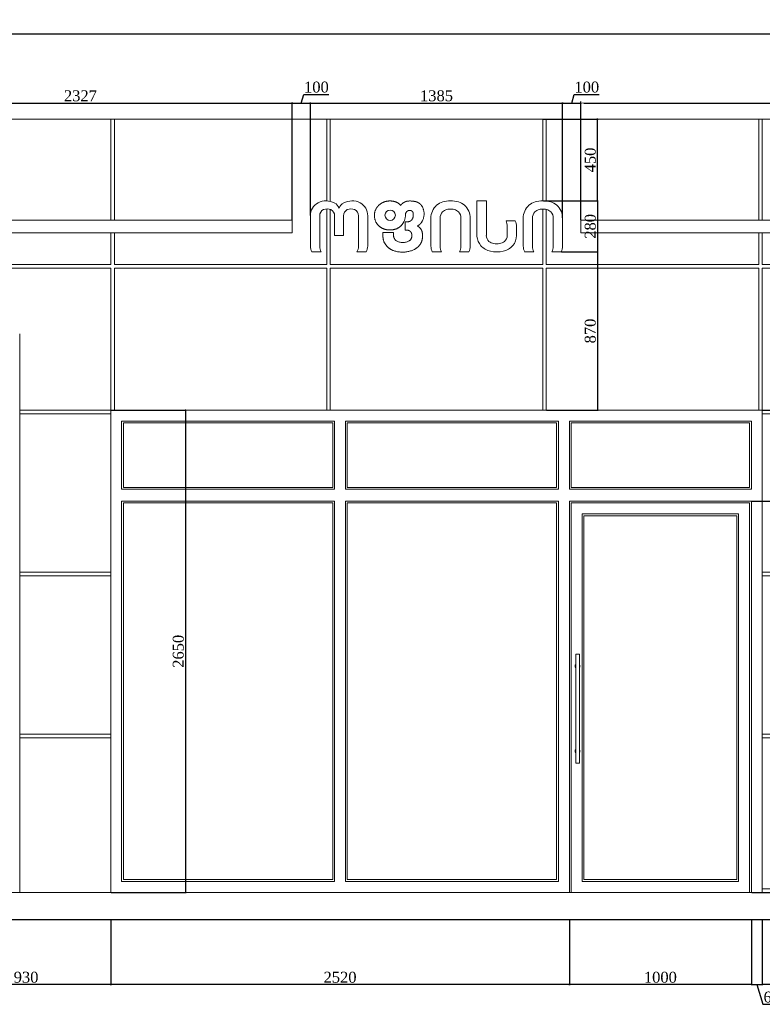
# Model space of a CAD drawing. Header units: feet. Extents: x 1854913 to 1946563, y 4620140 to 4662761.
# Tile 17 of 21: x 1937571 to 1941651, y 4620140 to 4625551. Entities that reach past the tile are written whole.
import ezdxf

# ---------------------------------------------------------------- set-up
doc = ezdxf.new("R2010")
doc.units = ezdxf.units.FT
doc.header["$MEASUREMENT"] = 0
doc.header["$PDMODE"] = 98
doc.header["$PDSIZE"] = 0.3
doc.styles.get("Standard").update_dxf_attribs({"font": 'times.ttf'})
doc.dimstyles.new('ISO-25', dxfattribs={"dimscale": 7, "dimtxt": 20, "dimasz": 2.5, "dimexe": 1.25, "dimexo": 0.625, "dimgap": 3, "dimtad": 1, "dimdec": 0, "dimtxsty": 'Standard', "dimcen": 2.5, "dimadec": 0, "dimazin": 0, "dimtfac": 1, "dimtdec": 0, "dimtmove": 0, "dimatfit": 3, "dimfxl": 1.25, "dimarcsym": 0})

# ---------------------------------------------------------------- blocks, each defined once
blk = doc.blocks.new('A$C22b4107f')
at = {"color": 0, "linetype": 'Continuous', "lineweight": 0, "extrusion": (0, 1, 0)}
for p, q in [((4770.8, -5531.2), (5802.8, -5531.2)), ((5802.8, -5531.2), (5822.8, -5531.2)), ((5822.8, -5531.2), (6242.8, -5531.2)), ((6242.8, -5531.2), (6262.8, -5531.2)), ((6242.8, -6086.2), (6242.8, -5531.2)), ((6262.8, -5531.2), (7429.4, -5531.2)), ((6262.8, -5531.2), (6262.8, -6086.2)), ((7429.4, -5531.2), (7449.4, -5531.2)), ((7429.4, -5981.3), (7429.4, -5531.2)), ((7449.4, -5531.2), (8616.1, -5531.2)), ((7449.4, -5531.2), (7449.4, -5984.1)), ((8616.1, -5531.2), (8636.1, -5531.2)), ((8616.1, -5981.2), (8616.1, -5531.2)), ((8636.1, -5531.2), (9802.8, -5531.2)), ((8636.1, -5531.2), (8636.1, -5982.2)), ((9802.8, -5531.2), (9822.8, -5531.2)), ((9802.8, -6086.2), (9802.8, -5531.2)), ((9822.8, -5531.2), (10392.8, -5531.2)), ((9822.8, -6086.2), (9822.8, -5531.2)), ((8255.2, -5981.2), (8255.2, -6176.2)), ((8306.6, -5981.2), (8255.2, -5981.2)), ((8306.6, -6171.9), (8306.6, -5981.2)), ((7429.4, -6331.2), (7429.4, -6024.8)), ((7449.4, -6027.8), (7449.4, -6331.2)), ((8616.1, -6331.2), (8616.1, -6026.6)), ((8636.1, -6028.2), (8636.1, -6331.2)), ((7240, -6086.2), (4912.8, -6086.2)), ((7240, -6156.2), (7240, -6086.2)), ((7340, -6062.9), (7340, -6229.7)), ((7391.1, -6230.6), (7391.1, -6062.9)), ((7472.9, -6062.9), (7472.9, -6171)), ((7522, -6171), (7522, -6062.9)), ((7603.7, -6062.9), (7603.7, -6230.6)), ((7654.9, -6229.7), (7654.9, -6062.9)), ((8001.9, -6076.2), (8001.9, -6229.7)), ((8053, -6230.6), (8053, -6076.2)), ((8167, -6076.2), (8167, -6230.6)), ((8218.2, -6229.7), (8218.2, -6076.2)), ((8464.3, -6090.2), (8414.9, -6090.2)), ((8509.2, -6076.2), (8509.2, -6229.7)), ((8560.3, -6230.6), (8560.3, -6076.2)), ((8674.4, -6076.2), (8674.4, -6230.6)), ((8725.5, -6229.7), (8725.5, -6076.2)), ((12842.8, -6086.2), (8825.5, -6086.2)), ((8825.5, -6086.2), (8825.5, -6156.2)), ((7240, -6156.2), (4912.8, -6156.2)), ((6242.8, -6331.2), (6242.8, -6156.2)), ((6262.8, -6156.2), (6262.8, -6331.2)), ((8421.9, -6122.7), (8421.9, -6171.9)), ((8472.2, -6171.9), (8472.2, -6122.7)), ((8825.5, -6156.2), (12842.8, -6156.2)), ((9802.8, -6331.2), (9802.8, -6156.2)), ((9822.8, -6331.2), (9822.8, -6156.2)), ((7472.9, -6171), (7522, -6171)), ((7347.9, -6261.2), (7399.1, -6261.2)), ((7595.8, -6261.2), (7646.9, -6261.2)), ((8009.8, -6261.2), (8060.9, -6261.2)), ((8159.1, -6261.2), (8210.2, -6261.2)), ((8517.1, -6261.2), (8568.2, -6261.2)), ((8666.4, -6261.2), (8717.6, -6261.2)), ((5312.8, -6331.2), (6242.8, -6331.2)), ((6242.8, -6351.2), (5312.8, -6351.2)), ((6242.8, -9781.2), (6242.8, -6351.2)), ((6262.8, -6331.2), (7429.4, -6331.2)), ((7429.4, -6351.2), (6262.8, -6351.2)), ((6262.8, -6351.2), (6262.8, -7131.2)), ((7429.4, -7131.2), (7429.4, -6351.2)), ((7449.4, -6331.2), (8616.1, -6331.2)), ((8616.1, -6351.2), (7449.4, -6351.2)), ((7449.4, -6351.2), (7449.4, -7131.2)), ((8616.1, -7131.2), (8616.1, -6351.2)), ((8636.1, -6331.2), (9802.8, -6331.2)), ((9802.8, -6351.2), (8636.1, -6351.2)), ((8636.1, -6351.2), (8636.1, -7131.2)), ((9802.8, -7131.2), (9802.8, -6351.2)), ((9822.8, -6331.2), (10392.8, -6331.2)), ((10392.8, -6351.2), (9822.8, -6351.2)), ((9822.8, -7131.2), (9822.8, -6351.2)), ((5742.8, -9781.2), (5742.8, -6711.2)), ((5742.8, -7131.2), (6242.8, -7131.2)), ((6262.8, -7131.2), (6242.8, -7131.2)), ((6262.8, -7131.2), (6242.8, -7131.2)), ((7429.4, -7131.2), (6262.8, -7131.2)), ((7449.4, -7131.2), (7429.4, -7131.2)), ((7449.4, -7131.2), (7429.4, -7131.2)), ((8616.1, -7131.2), (7449.4, -7131.2)), ((8636.1, -7131.2), (8616.1, -7131.2)), ((8636.1, -7131.2), (8616.1, -7131.2)), ((9802.8, -7131.2), (8636.1, -7131.2)), ((9822.8, -7131.2), (9802.8, -7131.2)), ((9822.8, -7131.2), (9802.8, -7131.2)), ((9822.8, -7151.2), (9822.8, -7131.2)), ((9822.8, -7131.2), (10312.8, -7131.2)), ((9822.8, -7151.2), (9822.8, -7131.2)), ((6242.8, -7151.2), (5742.8, -7151.2)), ((6302.8, -7566.2), (6302.8, -7191.2)), ((6302.8, -7191.2), (7472.8, -7191.2)), ((7472.8, -7191.2), (7472.8, -7566.2)), ((7532.8, -7566.2), (7532.8, -7191.2)), ((7532.8, -7191.2), (8702.8, -7191.2)), ((8702.8, -7191.2), (8702.8, -7566.2)), ((8762.8, -7566.2), (8762.8, -7191.2)), ((8762.8, -7191.2), (9762.8, -7191.2)), ((9762.8, -7191.2), (9762.8, -7566.2)), ((9822.8, -8021.2), (9822.8, -7151.2)), ((10312.8, -7151.2), (9822.8, -7151.2)), ((6312.8, -7201.2), (6312.8, -7556.2)), ((7462.8, -7201.2), (6312.8, -7201.2)), ((7462.8, -7556.2), (7462.8, -7201.2)), ((7542.8, -7201.2), (7542.8, -7556.2)), ((8692.8, -7201.2), (7542.8, -7201.2)), ((8692.8, -7556.2), (8692.8, -7201.2)), ((8772.8, -7201.2), (8772.8, -7556.2)), ((9752.8, -7201.2), (8772.8, -7201.2)), ((9752.8, -7556.2), (9752.8, -7201.2)), ((7472.8, -7566.2), (6302.8, -7566.2)), ((6312.8, -7556.2), (7462.8, -7556.2)), ((8702.8, -7566.2), (7532.8, -7566.2)), ((7542.8, -7556.2), (8692.8, -7556.2)), ((9762.8, -7566.2), (8762.8, -7566.2)), ((8772.8, -7556.2), (9752.8, -7556.2)), ((6302.8, -9721.2), (6302.8, -7631.2)), ((6302.8, -7631.2), (7472.8, -7631.2)), ((6312.8, -7641.2), (6312.8, -9711.2)), ((7462.8, -7641.2), (6312.8, -7641.2)), ((7462.8, -9711.2), (7462.8, -7641.2)), ((7472.8, -7631.2), (7472.8, -9721.2)), ((7532.8, -9721.2), (7532.8, -7631.2)), ((7532.8, -7631.2), (8702.8, -7631.2)), ((7542.8, -7641.2), (7542.8, -9711.2)), ((8692.8, -7641.2), (7542.8, -7641.2)), ((8692.8, -9711.2), (8692.8, -7641.2)), ((8702.8, -7631.2), (8702.8, -9721.2)), ((8762.8, -9781.2), (8762.8, -7631.2)), ((8762.8, -7631.2), (9762.8, -7631.2)), ((9752.8, -7641.2), (8772.8, -7641.2)), ((8772.8, -7641.2), (8772.8, -9781.2)), ((9752.8, -9781.2), (9752.8, -7641.2)), ((9762.8, -7631.2), (9762.8, -9781.2)), ((8832.8, -9721.2), (8832.8, -7701.2)), ((8832.8, -7701.2), (9692.8, -7701.2)), ((8842.8, -7711.2), (8842.8, -9711.2)), ((9682.8, -7711.2), (8842.8, -7711.2)), ((9682.8, -9711.2), (9682.8, -7711.2)), ((9692.8, -7701.2), (9692.8, -9721.2)), ((5742.8, -8021.2), (6242.8, -8021.2)), ((6242.8, -8041.2), (5742.8, -8041.2)), ((9822.8, -8041.2), (9822.8, -8021.2)), ((9822.8, -8021.2), (10312.8, -8021.2)), ((9822.8, -8041.2), (9822.8, -8021.2)), ((9822.8, -8911.2), (9822.8, -8041.2)), ((10312.8, -8041.2), (9822.8, -8041.2)), ((8797.8, -9070.6), (8797.8, -8471.9)), ((8798.4, -8471.2), (8817.1, -8471.2)), ((8817.8, -9070.6), (8817.8, -8471.9)), ((5742.8, -8911.2), (6242.8, -8911.2)), ((9822.8, -8931.2), (9822.8, -8911.2)), ((9822.8, -8911.2), (10312.8, -8911.2)), ((9822.8, -8931.2), (9822.8, -8911.2)), ((6242.8, -8931.2), (5742.8, -8931.2)), ((9822.8, -9761.2), (9822.8, -8931.2)), ((10312.8, -8931.2), (9822.8, -8931.2)), ((8798.4, -9071.2), (8817.1, -9071.2)), ((7472.8, -9721.2), (6302.8, -9721.2)), ((6312.8, -9711.2), (7462.8, -9711.2)), ((8702.8, -9721.2), (7532.8, -9721.2)), ((7542.8, -9711.2), (8692.8, -9711.2)), ((9692.8, -9721.2), (8832.8, -9721.2)), ((8842.8, -9711.2), (9682.8, -9711.2)), ((-2923, -9781.2), (13867.9, -9781.2)), ((9822.8, -9781.2), (9822.8, -9761.2)), ((9822.8, -9761.2), (10392.8, -9761.2)), ((9822.8, -9781.2), (9822.8, -9761.2)), ((13867.9, -9931.2), (-2873, -9931.2))]:
    blk.add_line(p, q, dxfattribs=at)
at = {"lineweight": 30}
blk.add_lwpolyline([(14367.9, -9931.2), (-5132.1, -9931.2)], dxfattribs=at)
at = {"color": 0, "linetype": 'Continuous', "lineweight": 0, "extrusion": (0, 0, -1)}
blk.add_circle((-7778.1, -6060.2), 28.7, dxfattribs=at)
at = {"color": 0, "linetype": 'Continuous', "lineweight": 0}
for centre, radius, start, end in [((7418.8, -6060.9), 78.8, 117.743, 181.4524), ((7425.7, -6082), 100.8, 62.3417, 115.6282), ((7448.1, -6039.3), 52.5, 20.1503, 62.3417), ((7546.8, -6039.3), 52.5, 117.6583, 159.8497), ((7569.2, -6082), 100.8, 64.3718, 117.6583), ((7576.1, -6060.9), 78.8, 358.5476, 62.257), ((8095.5, -6075), 93.6, 131.4001, 180.7368), ((8092.5, -6073.6), 90.7, 106.5035, 130.5704), ((8109.7, -6153.5), 172.3, 89.8815, 104.4166), ((8110.4, -6153.5), 172.3, 75.5834, 90.1185), ((8127.5, -6073.6), 90.7, 49.4296, 73.4965), ((8124.6, -6075), 93.6, 359.2632, 48.5999), ((8602.8, -6075), 93.6, 131.4001, 180.7368), ((8599.8, -6073.6), 90.7, 106.5035, 130.5704), ((8617, -6153.5), 172.3, 89.8815, 104.4166), ((8617.7, -6153.5), 172.3, 75.5834, 90.1185), ((8634.8, -6073.6), 90.7, 49.4296, 73.4965), ((8631.9, -6075), 93.6, 359.2632, 48.5999), ((8401.1, -6122.7), 71.1, 0, 27.2667), ((8350.9, -6166.3), 96.2, 185.8974, 219.5566), ((8386.2, -6171.1), 86, 319.6655, 359.4855), ((7415.4, -6227.5), 75.4, 181.6323, 206.5631), ((7579.5, -6227.5), 75.4, 333.4369, 358.3677), ((8077.3, -6227.5), 75.4, 181.6323, 206.5631), ((8142.8, -6227.5), 75.4, 333.4369, 358.3677), ((8351.3, -6158.1), 101.9, 222.9621, 257.536), ((8363.9, -6094.7), 166.5, 258.0221, 282.2436), ((8377.1, -6159.1), 100.8, 282.6796, 317.7905), ((8584.6, -6227.5), 75.4, 181.6323, 206.5631), ((8650.1, -6227.5), 75.4, 333.4369, 358.3677), ((8807.8, -8537.9), 13.3, 138.5904, 221.4096), ((8807.8, -8537.9), 13.3, 0, 41.4096), ((8807.8, -8537.9), 13.3, 318.5904, 0)]:
    blk.add_arc(centre, radius, start, end, dxfattribs=at)
at = {"color": 0, "linetype": 'Continuous', "lineweight": 0, "extrusion": (0, 0, -1)}
for centre, radius, start, end in [((-7427.3, -6061.9), 36.2, 358.5552, 66.081), ((-7432.3, -6073.2), 48.5, 66.081, 113.919), ((-7435.6, -6062.4), 37.3, 116.1779, 180.7798), ((-7559.3, -6062.4), 37.3, 359.2202, 63.8221), ((-7562.5, -6073.2), 48.5, 66.081, 113.919), ((-7567.6, -6061.9), 36.2, 113.919, 181.4448), ((-8101.6, -6074.7), 48.6, 358.3168, 43.6773), ((-8100.1, -6075.4), 48, 45.4377, 78.2024), ((-8109.2, -6127.2), 100.7, 79.19, 90.4648), ((-8110.8, -6127.2), 100.7, 89.5352, 100.81), ((-8119.9, -6075.4), 48, 101.7976, 134.5623), ((-8118.4, -6074.7), 48.6, 136.3227, 181.6832), ((-8608.9, -6074.7), 48.6, 358.3168, 43.6773), ((-8607.4, -6075.4), 48, 45.4377, 78.2024), ((-8616.5, -6127.2), 100.7, 79.19, 90.4648), ((-8618.1, -6127.2), 100.7, 89.5352, 100.81), ((-8627.2, -6075.4), 48, 101.7976, 134.5623), ((-8625.7, -6074.7), 48.6, 136.3227, 181.6832), ((-8319, -6127.7), 103, 158.5962, 177.2164), ((-8348.5, -6171.9), 42, 310.9322, 359.9605), ((-8357, -6160.4), 56.2, 280.2993, 309.7954), ((-8363.2, -6114.8), 102.2, 260.8559, 279.1441), ((-8370.5, -6158.9), 57.5, 231.0012, 261.0375), ((-8374.6, -6168.6), 47.4, 183.9964, 227.4902), ((-7454.4, -6230.6), 63.3, 330.9965, 0.0133), ((-7540.5, -6230.6), 63.3, 179.9867, 209.0035), ((-8116.2, -6230.6), 63.3, 330.9965, 0.0133), ((-8103.8, -6230.6), 63.3, 179.9867, 209.0035), ((-8623.5, -6230.6), 63.3, 330.9965, 0.0133), ((-8611.1, -6230.6), 63.3, 179.9867, 209.0035), ((-8798.4, -8471.9), 0.667, 0, 90), ((-8817.1, -8471.9), 0.667, 90, 180), ((-8807.8, -9004.6), 13.3, 318.5904, 41.4096), ((-8807.8, -9004.6), 13.3, 138.5904, 180), ((-8807.8, -9004.6), 13.3, 180, 221.4096), ((-8798.4, -9070.6), 0.667, 270, 360), ((-8817.1, -9070.6), 0.667, 180, 270)]:
    blk.add_arc(centre, radius, start, end, dxfattribs=at)
at = {"color": 0, "linetype": 'Continuous', "lineweight": 0}
for points, weights, knots in [([(7723.9, -5998.4), (7711.2, -6007.7), (7702.9, -6021.1), (7677.9, -6061.6), (7702.9, -6102.2)], [1, 0.981091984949, 1, 0.851227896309, 1], [25.711352, 25.711352, 25.711352, 26.100894, 26.100894, 27.205846, 27.205846, 27.205846]), ([(7835.6, -6005.8), (7821.6, -5988.7), (7800.1, -5984), (7777.5, -5978.9), (7754.9, -5984)], [1, 0.945522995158, 1, 0.97614361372, 1], [24.189703, 24.189703, 24.189703, 24.852901, 24.852901, 25.290639, 25.290639, 25.290639]), ([(7952.8, -6009.3), (7939.5, -5989.7), (7916.4, -5984.8), (7898.5, -5981), (7880.2, -5981.8), (7852.1, -5983), (7835.6, -6005.8)], [1, 0.927406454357, 1, 0.9921264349, 1, 0.899572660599, 1], [22.267795, 22.267795, 22.267795, 23.03455, 23.03455, 23.28569, 23.28569, 24.189703, 24.189703, 24.189703]), ([(7805.6, -6136.9), (7822.2, -6132.4), (7834.8, -6120.9), (7855, -6102.5), (7860.5, -6075.8), (7862.3, -6066.9), (7862.2, -6057.8), (7862.1, -6046.2), (7871, -6038.7), (7883.6, -6028), (7897.5, -6037), (7904, -6041.3), (7904.2, -6049.1), (7904.4, -6057.8), (7904.2, -6066.5), (7903.5, -6095.2), (7874.9, -6095.8)], [1, 0.971755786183, 1, 0.950980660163, 1, 0.994247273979, 1, 0.905108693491, 1, 0.802231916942, 1, 0.884127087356, 1, 0.999738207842, 1, 0.723100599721, 1], [0, 0, 0, 0.476472, 0.476472, 1.105281, 1.105281, 1.319911, 1.319911, 2.198233, 2.198233, 3.477777, 3.477777, 4.450125, 4.450125, 4.49589, 4.49589, 6.020921, 6.020921, 6.020921]), ([(7927.9, -6119.4), (7943.6, -6110.8), (7952.8, -6095.4), (7978.5, -6052.4), (7952.8, -6009.3)], [1, 0.964869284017, 1, 0.858827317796, 1], [20.660452, 20.660452, 20.660452, 21.192154, 21.192154, 22.267795, 22.267795, 22.267795]), ([(7741.2, -6197.4), (7754.5, -6240), (7796.6, -6254.4), (7851, -6273.1), (7904.2, -6251.4), (7931.6, -6240.2), (7946.4, -6214.6), (7951.1, -6206.5), (7953.2, -6197.4), (7959, -6173.1), (7953.2, -6148.9)], [1, 0.892198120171, 1, 0.936110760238, 1, 0.946136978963, 1, 0.989407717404, 1, 0.973109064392, 1], [16.827045, 16.827045, 16.827045, 17.76426, 17.76426, 18.483044, 18.483044, 19.14246, 19.14246, 19.433816, 19.433816, 19.89868, 19.89868, 19.89868]), ([(7860, -6142.1), (7865.6, -6142.1), (7871.3, -6142.1), (7892.7, -6142.1), (7896.7, -6163.1), (7898.4, -6172.1), (7896.7, -6181.1), (7894.2, -6194.3), (7882.5, -6200.9), (7847.3, -6220.9), (7812.1, -6200.9)], [1, 1, 1, 0.770680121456, 1, 0.982188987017, 1, 0.908131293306, 1, 0.868918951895, 1], [8.020921, 8.020921, 8.020921, 9.020921, 9.020921, 10.402698, 10.402698, 10.780737, 10.780737, 11.644731, 11.644731, 12.680296, 12.680296, 12.680296])]:
    blk.add_rational_spline(points, weights, degree=2, knots=knots, dxfattribs=at)
for points, weights in [([(7754.9, -5984), (7737.9, -5987.9), (7723.9, -5998.4)], [1, 0.977956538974, 1]), ([(7702.9, -6102.2), (7720.5, -6131.7), (7754, -6138.5)], [1, 0.915002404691, 1]), ([(7738, -6161.8), (7737.5, -6179.8), (7741.2, -6197.4)], [1, 0.993134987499, 1]), ([(7754, -6138.5), (7780, -6143.8), (7805.6, -6136.9)], [1, 0.973604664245, 1]), ([(7953.2, -6148.9), (7946.5, -6129.1), (7927.9, -6119.4)], [1, 0.928335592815, 1]), ([(7812.1, -6200.9), (7796.5, -6188.7), (7796.6, -6169)], [1, 0.897762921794, 1])]:
    blk.add_rational_spline(points, weights, degree=2, dxfattribs=at)
for points in [[(7874.9, -6095.8), (7867.4, -6095.8), (7860, -6095.8)], [(7860, -6095.8), (7860, -6119), (7860, -6142.1)], [(7796.6, -6154.5), (7767.3, -6154.5), (7738, -6154.5)], [(7738, -6154.5), (7738, -6158.1), (7738, -6161.8)], [(7796.6, -6169), (7796.6, -6161.7), (7796.6, -6154.5)]]:
    blk.add_open_spline(points, degree=2, dxfattribs=at)
blk = doc.blocks.new('_DotSmall')
at = {"color": 0, "linetype": 'ByBlock', "lineweight": 40, "const_width": 0.5}
blk.add_lwpolyline([(-0.0625, 0, 1), (0.0625, 0, 1)], format="xyb", close=True, dxfattribs=at)
blk = doc.blocks.new('*D5732')
at = {"color": 0, "lineweight": -2, "transparency": 16777216}
for p, q in [((1928791, 4625006.6), (1928791, 4625476)), ((1928791, 4625472.2), (1944601, 4625472.2)), ((1944601, 4625006.6), (1944601, 4625476))]:
    blk.add_line(p, q, dxfattribs=at)
at = {"layer": 'Defpoints', "color": 0, "lineweight": 5, "transparency": 16777216}
for p in [(1944601, 4625472.2), (1928791, 4625004.7), (1944601, 4625004.7)]:
    blk.add_point(p, dxfattribs=at)
at = {"color": 0, "lineweight": -2, "transparency": 16777216, "xscale": 15, "yscale": 15, "zscale": 15, "rotation": 180}
blk.add_blockref('_DotSmall', (1928791, 4625472.2), dxfattribs=at)
at = {"color": 0, "lineweight": -2, "transparency": 16777216, "xscale": 15, "yscale": 15, "zscale": 15}
blk.add_blockref('_DotSmall', (1944601, 4625472.2), dxfattribs=at)
at = {"color": 0, "lineweight": 5, "transparency": 16777216, "insert": (1936696, 4625511.8), "char_height": 60, "attachment_point": 5}
blk.add_mtext('15810', dxfattribs=at)
blk = doc.blocks.new('*D5745')
at = {"color": 0, "lineweight": -2, "transparency": 16777216}
for p, q in [((1941651, 4620602.9), (1941651, 4620244.9)), ((1942141, 4620602.9), (1942141, 4620244.9)), ((1942141, 4620248.6), (1941651, 4620248.6))]:
    blk.add_line(p, q, dxfattribs=at)
at = {"layer": 'Defpoints', "color": 0, "lineweight": 5, "transparency": 16777216}
for p in [(1941651, 4620604.7), (1942141, 4620604.7), (1941651, 4620248.6)]:
    blk.add_point(p, dxfattribs=at)
at = {"color": 0, "lineweight": -2, "transparency": 16777216, "xscale": 15, "yscale": 15, "zscale": 15, "rotation": 180}
blk.add_blockref('_DotSmall', (1941651, 4620248.6), dxfattribs=at)
at = {"color": 0, "lineweight": -2, "transparency": 16777216, "xscale": 15, "yscale": 15, "zscale": 15}
blk.add_blockref('_DotSmall', (1942141, 4620248.6), dxfattribs=at)
at = {"color": 0, "lineweight": 5, "transparency": 16777216, "insert": (1941896, 4620288.2), "char_height": 60, "attachment_point": 5}
blk.add_mtext('490', dxfattribs=at)
blk = doc.blocks.new('*D5747')
at = {"color": 0, "lineweight": -2, "transparency": 16777216}
for p, q in [((1937141, 4620602.9), (1937141, 4620244.9)), ((1938071, 4620602.9), (1938071, 4620244.9)), ((1938071, 4620248.6), (1937141, 4620248.6))]:
    blk.add_line(p, q, dxfattribs=at)
at = {"layer": 'Defpoints', "color": 0, "lineweight": 5, "transparency": 16777216}
for p in [(1937141, 4620604.7), (1938071, 4620604.7), (1937141, 4620248.6)]:
    blk.add_point(p, dxfattribs=at)
at = {"color": 0, "lineweight": -2, "transparency": 16777216, "xscale": 15, "yscale": 15, "zscale": 15, "rotation": 180}
blk.add_blockref('_DotSmall', (1937141, 4620248.6), dxfattribs=at)
at = {"color": 0, "lineweight": -2, "transparency": 16777216, "xscale": 15, "yscale": 15, "zscale": 15}
blk.add_blockref('_DotSmall', (1938071, 4620248.6), dxfattribs=at)
at = {"color": 0, "lineweight": 5, "transparency": 16777216, "insert": (1937606, 4620288.2), "char_height": 60, "attachment_point": 5}
blk.add_mtext('930', dxfattribs=at)
blk = doc.blocks.new('*D5755')
at = {"color": 0, "lineweight": -2, "transparency": 16777216}
for p, q in [((1940591, 4620602.9), (1940591, 4620244.9)), ((1941591, 4620602.9), (1941591, 4620244.9)), ((1941591, 4620248.6), (1940591, 4620248.6))]:
    blk.add_line(p, q, dxfattribs=at)
at = {"layer": 'Defpoints', "color": 0, "lineweight": 5, "transparency": 16777216}
for p in [(1940591, 4620604.7), (1941591, 4620604.7), (1940591, 4620248.6)]:
    blk.add_point(p, dxfattribs=at)
at = {"color": 0, "lineweight": -2, "transparency": 16777216, "xscale": 15, "yscale": 15, "zscale": 15, "rotation": 180}
blk.add_blockref('_DotSmall', (1940591, 4620248.6), dxfattribs=at)
at = {"color": 0, "lineweight": -2, "transparency": 16777216, "xscale": 15, "yscale": 15, "zscale": 15}
blk.add_blockref('_DotSmall', (1941591, 4620248.6), dxfattribs=at)
at = {"color": 0, "lineweight": 5, "transparency": 16777216, "insert": (1941091, 4620288.1), "char_height": 60, "attachment_point": 5}
blk.add_mtext('1000', dxfattribs=at)
blk = doc.blocks.new('*D5756')
at = {"color": 0, "lineweight": -2, "transparency": 16777216}
for p, q in [((1941591, 4620602.9), (1941591, 4620244.9)), ((1941651, 4620602.9), (1941651, 4620244.9)), ((1941591, 4620248.6), (1941651, 4620248.6)), ((1941621, 4620248.6), (1941653.6, 4620139.8)), ((1941653.6, 4620139.8), (1941753.2, 4620139.8))]:
    blk.add_line(p, q, dxfattribs=at)
at = {"layer": 'Defpoints', "color": 0, "lineweight": 5, "transparency": 16777216}
for p in [(1941591, 4620604.7), (1941651, 4620604.7), (1941651, 4620248.6)]:
    blk.add_point(p, dxfattribs=at)
at = {"color": 0, "lineweight": -2, "transparency": 16777216, "xscale": 15, "yscale": 15, "zscale": 15, "rotation": 180}
blk.add_blockref('_DotSmall', (1941591, 4620248.6), dxfattribs=at)
at = {"color": 0, "lineweight": -2, "transparency": 16777216, "xscale": 15, "yscale": 15, "zscale": 15}
blk.add_blockref('_DotSmall', (1941651, 4620248.6), dxfattribs=at)
at = {"color": 0, "lineweight": 5, "transparency": 16777216, "insert": (1941703.4, 4620179.3), "char_height": 60, "attachment_point": 5}
blk.add_mtext('60', dxfattribs=at)
blk = doc.blocks.new('*D5757')
at = {"color": 0, "lineweight": -2, "transparency": 16777216}
for p, q in [((1938071, 4620602.9), (1938071, 4620244.9)), ((1940591, 4620602.9), (1940591, 4620244.9)), ((1940591, 4620248.6), (1938071, 4620248.6))]:
    blk.add_line(p, q, dxfattribs=at)
at = {"layer": 'Defpoints', "color": 0, "lineweight": 5, "transparency": 16777216}
for p in [(1938071, 4620604.7), (1940591, 4620604.7), (1938071, 4620248.6)]:
    blk.add_point(p, dxfattribs=at)
at = {"color": 0, "lineweight": -2, "transparency": 16777216, "xscale": 15, "yscale": 15, "zscale": 15, "rotation": 180}
blk.add_blockref('_DotSmall', (1938071, 4620248.6), dxfattribs=at)
at = {"color": 0, "lineweight": -2, "transparency": 16777216, "xscale": 15, "yscale": 15, "zscale": 15}
blk.add_blockref('_DotSmall', (1940591, 4620248.6), dxfattribs=at)
at = {"color": 0, "lineweight": 5, "transparency": 16777216, "insert": (1939331, 4620288.1), "char_height": 60, "attachment_point": 5}
blk.add_mtext('2520', dxfattribs=at)
blk = doc.blocks.new('*D5767')
at = {"color": 0, "lineweight": -2, "transparency": 16777216}
for p, q in [((1936741, 4624451.6), (1936741, 4625096.4)), ((1936741, 4625092.6), (1939068.2, 4625092.6)), ((1939068.2, 4624451.6), (1939068.2, 4625096.4))]:
    blk.add_line(p, q, dxfattribs=at)
at = {"layer": 'Defpoints', "color": 0, "lineweight": 5, "transparency": 16777216}
for p in [(1939068.2, 4625092.6), (1936741, 4624449.7), (1939068.2, 4624449.7)]:
    blk.add_point(p, dxfattribs=at)
at = {"color": 0, "lineweight": -2, "transparency": 16777216, "xscale": 15, "yscale": 15, "zscale": 15, "rotation": 180}
blk.add_blockref('_DotSmall', (1936741, 4625092.6), dxfattribs=at)
at = {"color": 0, "lineweight": -2, "transparency": 16777216, "xscale": 15, "yscale": 15, "zscale": 15}
blk.add_blockref('_DotSmall', (1939068.2, 4625092.6), dxfattribs=at)
at = {"color": 0, "lineweight": 5, "transparency": 16777216, "insert": (1937904.6, 4625132.2), "char_height": 60, "attachment_point": 5}
blk.add_mtext('2327', dxfattribs=at)
blk = doc.blocks.new('*D5768')
at = {"color": 0, "lineweight": -2, "transparency": 16777216}
for p, q in [((1939118.2, 4625092.6), (1939132.6, 4625140.4)), ((1939132.6, 4625140.4), (1939269.9, 4625140.4)), ((1939068.2, 4624451.6), (1939068.2, 4625096.4)), ((1939068.2, 4625092.6), (1939168.2, 4625092.6)), ((1939168.2, 4624475), (1939168.2, 4625096.4))]:
    blk.add_line(p, q, dxfattribs=at)
at = {"layer": 'Defpoints', "color": 0, "lineweight": 5, "transparency": 16777216}
for p in [(1939168.2, 4625092.6), (1939068.2, 4624449.7), (1939168.2, 4624473.1)]:
    blk.add_point(p, dxfattribs=at)
at = {"color": 0, "lineweight": -2, "transparency": 16777216, "xscale": 15, "yscale": 15, "zscale": 15, "rotation": 180}
blk.add_blockref('_DotSmall', (1939068.2, 4625092.6), dxfattribs=at)
at = {"color": 0, "lineweight": -2, "transparency": 16777216, "xscale": 15, "yscale": 15, "zscale": 15}
blk.add_blockref('_DotSmall', (1939168.2, 4625092.6), dxfattribs=at)
at = {"color": 0, "lineweight": 5, "transparency": 16777216, "insert": (1939201.2, 4625179.9), "char_height": 60, "attachment_point": 5}
blk.add_mtext('100', dxfattribs=at)
blk = doc.blocks.new('*D5769')
at = {"color": 0, "lineweight": -2, "transparency": 16777216}
for p, q in [((1939168.2, 4624475), (1939168.2, 4625096.4)), ((1939168.2, 4625092.6), (1940553.7, 4625092.6)), ((1940553.7, 4624461.7), (1940553.7, 4625096.4))]:
    blk.add_line(p, q, dxfattribs=at)
at = {"layer": 'Defpoints', "color": 0, "lineweight": 5, "transparency": 16777216}
for p in [(1940553.7, 4625092.6), (1939168.2, 4624473.1), (1940553.7, 4624459.8)]:
    blk.add_point(p, dxfattribs=at)
at = {"color": 0, "lineweight": -2, "transparency": 16777216, "xscale": 15, "yscale": 15, "zscale": 15, "rotation": 180}
blk.add_blockref('_DotSmall', (1939168.2, 4625092.6), dxfattribs=at)
at = {"color": 0, "lineweight": -2, "transparency": 16777216, "xscale": 15, "yscale": 15, "zscale": 15}
blk.add_blockref('_DotSmall', (1940553.7, 4625092.6), dxfattribs=at)
at = {"color": 0, "lineweight": 5, "transparency": 16777216, "insert": (1939861, 4625132.2), "char_height": 60, "attachment_point": 5}
blk.add_mtext('1385', dxfattribs=at)
blk = doc.blocks.new('*D5770')
at = {"color": 0, "lineweight": -2, "transparency": 16777216}
for p, q in [((1940603.7, 4625092.6), (1940618, 4625140.4)), ((1940618, 4625140.4), (1940755.4, 4625140.4)), ((1940553.7, 4624461.7), (1940553.7, 4625096.4)), ((1940553.7, 4625092.6), (1940653.7, 4625092.6)), ((1940653.7, 4624451.6), (1940653.7, 4625096.4))]:
    blk.add_line(p, q, dxfattribs=at)
at = {"layer": 'Defpoints', "color": 0, "lineweight": 5, "transparency": 16777216}
for p in [(1940653.7, 4625092.6), (1940553.7, 4624459.8), (1940653.7, 4624449.7)]:
    blk.add_point(p, dxfattribs=at)
at = {"color": 0, "lineweight": -2, "transparency": 16777216, "xscale": 15, "yscale": 15, "zscale": 15, "rotation": 180}
blk.add_blockref('_DotSmall', (1940553.7, 4625092.6), dxfattribs=at)
at = {"color": 0, "lineweight": -2, "transparency": 16777216, "xscale": 15, "yscale": 15, "zscale": 15}
blk.add_blockref('_DotSmall', (1940653.7, 4625092.6), dxfattribs=at)
at = {"color": 0, "lineweight": 5, "transparency": 16777216, "insert": (1940686.7, 4625179.9), "char_height": 60, "attachment_point": 5}
blk.add_mtext('100', dxfattribs=at)
blk = doc.blocks.new('*D5771')
at = {"color": 0, "lineweight": -2, "transparency": 16777216}
for p, q in [((1940653.7, 4624454.1), (1940653.7, 4625101.4)), ((1940671.2, 4625092.6), (1944583.5, 4625092.6)), ((1944601, 4625009.1), (1944601, 4625101.4))]:
    blk.add_line(p, q, dxfattribs=at)
at = {"color": 0, "lineweight": 5, "transparency": 16777216}
for points in [[(1940671.2, 4625095.6), (1940671.2, 4625089.7), (1940653.7, 4625092.6)], [(1944583.5, 4625095.6), (1944583.5, 4625089.7), (1944601, 4625092.6)]]:
    blk.add_solid(points, dxfattribs=at)
at = {"layer": 'Defpoints', "color": 0, "lineweight": 5, "transparency": 16777216}
for p in [(1944601, 4625092.6), (1944601, 4625004.7), (1940653.7, 4624449.7)]:
    blk.add_point(p, dxfattribs=at)
at = {"color": 0, "lineweight": 5, "transparency": 16777216, "insert": (1942627.3, 4625185.1), "char_height": 140, "attachment_point": 5}
blk.add_mtext('3947', dxfattribs=at)
blk = doc.blocks.new('*D5781')
at = {"color": 0, "lineweight": -2, "transparency": 16777216}
for p, q in [((1940448.1, 4624554.7), (1940749.3, 4624554.7)), ((1940745.5, 4624554.7), (1940745.5, 4624274.7)), ((1940548.4, 4624274.7), (1940749.3, 4624274.7))]:
    blk.add_line(p, q, dxfattribs=at)
at = {"layer": 'Defpoints', "color": 0, "lineweight": 5, "transparency": 16777216}
for p in [(1940446.3, 4624554.7), (1940546.5, 4624274.7), (1940745.5, 4624274.7)]:
    blk.add_point(p, dxfattribs=at)
at = {"color": 0, "lineweight": -2, "transparency": 16777216, "xscale": 15, "yscale": 15, "zscale": 15}
for p, rotation in [((1940745.5, 4624554.7), 90), ((1940745.5, 4624274.7), 270)]:
    blk.add_blockref('_DotSmall', p, dxfattribs=dict(at, rotation=rotation))
at = {"color": 0, "lineweight": 5, "transparency": 16777216, "insert": (1940706, 4624414.7), "char_height": 60, "attachment_point": 5, "rotation": 90}
blk.add_mtext('280', dxfattribs=at)
blk = doc.blocks.new('*D5782')
at = {"color": 0, "lineweight": -2, "transparency": 16777216}
for p, q in [((1940445.3, 4625004.7), (1940749.3, 4625004.7)), ((1940745.5, 4624554.7), (1940745.5, 4625004.7)), ((1940448.1, 4624554.7), (1940749.3, 4624554.7))]:
    blk.add_line(p, q, dxfattribs=at)
at = {"layer": 'Defpoints', "color": 0, "lineweight": 5, "transparency": 16777216}
for p in [(1940443.4, 4625004.7), (1940745.5, 4625004.7), (1940446.3, 4624554.7)]:
    blk.add_point(p, dxfattribs=at)
at = {"color": 0, "lineweight": -2, "transparency": 16777216, "xscale": 15, "yscale": 15, "zscale": 15}
for p, rotation in [((1940745.5, 4625004.7), 90), ((1940745.5, 4624554.7), 270)]:
    blk.add_blockref('_DotSmall', p, dxfattribs=dict(at, rotation=rotation))
at = {"color": 0, "lineweight": 5, "transparency": 16777216, "insert": (1940706, 4624779.7), "char_height": 60, "attachment_point": 5, "rotation": 90}
blk.add_mtext('450', dxfattribs=at)
blk = doc.blocks.new('*D5783')
at = {"color": 0, "lineweight": -2, "transparency": 16777216}
for p, q in [((1940548.4, 4624274.7), (1940749.3, 4624274.7)), ((1940745.5, 4624274.7), (1940745.5, 4623404.7)), ((1940466.2, 4623404.7), (1940749.3, 4623404.7))]:
    blk.add_line(p, q, dxfattribs=at)
at = {"layer": 'Defpoints', "color": 0, "lineweight": 5, "transparency": 16777216}
for p in [(1940546.5, 4624274.7), (1940464.3, 4623404.7), (1940745.5, 4623404.7)]:
    blk.add_point(p, dxfattribs=at)
at = {"color": 0, "lineweight": -2, "transparency": 16777216, "xscale": 15, "yscale": 15, "zscale": 15}
for p, rotation in [((1940745.5, 4624274.7), 90), ((1940745.5, 4623404.7), 270)]:
    blk.add_blockref('_DotSmall', p, dxfattribs=dict(at, rotation=rotation))
at = {"color": 0, "lineweight": 5, "transparency": 16777216, "insert": (1940705.9, 4623839.7), "char_height": 60, "attachment_point": 5, "rotation": 90}
blk.add_mtext('870', dxfattribs=at)
blk = doc.blocks.new('*D5784')
at = {"color": 0, "lineweight": -2, "transparency": 16777216}
for p, q in [((1941592.8, 4622904.7), (1941886.2, 4622904.7)), ((1941882.4, 4622904.7), (1941882.4, 4620754.7)), ((1941592.8, 4620754.7), (1941886.2, 4620754.7))]:
    blk.add_line(p, q, dxfattribs=at)
at = {"layer": 'Defpoints', "color": 0, "lineweight": 5, "transparency": 16777216}
for p in [(1941591, 4622904.7), (1941591, 4620754.7), (1941882.4, 4620754.7)]:
    blk.add_point(p, dxfattribs=at)
at = {"color": 0, "lineweight": -2, "transparency": 16777216, "xscale": 15, "yscale": 15, "zscale": 15}
for p, rotation in [((1941882.4, 4622904.7), 90), ((1941882.4, 4620754.7), 270)]:
    blk.add_blockref('_DotSmall', p, dxfattribs=dict(at, rotation=rotation))
at = {"color": 0, "lineweight": 5, "transparency": 16777216, "insert": (1941842.9, 4621829.7), "char_height": 60, "attachment_point": 5, "rotation": 90}
blk.add_mtext('2150', dxfattribs=at)
blk = doc.blocks.new('*D5785')
at = {"color": 0, "lineweight": -2, "transparency": 16777216}
for p, q in [((1941652.8, 4623404.7), (1941886.2, 4623404.7)), ((1941882.4, 4622904.7), (1941882.4, 4623404.7)), ((1941592.8, 4622904.7), (1941886.2, 4622904.7))]:
    blk.add_line(p, q, dxfattribs=at)
at = {"layer": 'Defpoints', "color": 0, "lineweight": 5, "transparency": 16777216}
for p in [(1941651, 4623404.7), (1941882.4, 4623404.7), (1941591, 4622904.7)]:
    blk.add_point(p, dxfattribs=at)
at = {"color": 0, "lineweight": -2, "transparency": 16777216, "xscale": 15, "yscale": 15, "zscale": 15}
for p, rotation in [((1941882.4, 4623404.7), 90), ((1941882.4, 4622904.7), 270)]:
    blk.add_blockref('_DotSmall', p, dxfattribs=dict(at, rotation=rotation))
at = {"color": 0, "lineweight": 5, "transparency": 16777216, "insert": (1941842.9, 4623154.7), "char_height": 60, "attachment_point": 5, "rotation": 90}
blk.add_mtext('500', dxfattribs=at)
blk = doc.blocks.new('*D5786')
at = {"color": 0, "lineweight": -2, "transparency": 16777216}
for p, q in [((1938072.8, 4623404.7), (1938485.7, 4623404.7)), ((1938482, 4623404.7), (1938482, 4620754.7)), ((1938072.8, 4620754.7), (1938485.7, 4620754.7))]:
    blk.add_line(p, q, dxfattribs=at)
at = {"layer": 'Defpoints', "color": 0, "lineweight": 5, "transparency": 16777216}
for p in [(1938071, 4623404.7), (1938071, 4620754.7), (1938482, 4620754.7)]:
    blk.add_point(p, dxfattribs=at)
at = {"color": 0, "lineweight": -2, "transparency": 16777216, "xscale": 15, "yscale": 15, "zscale": 15}
for p, rotation in [((1938482, 4623404.7), 90), ((1938482, 4620754.7), 270)]:
    blk.add_blockref('_DotSmall', p, dxfattribs=dict(at, rotation=rotation))
at = {"color": 0, "lineweight": 5, "transparency": 16777216, "insert": (1938442.4, 4622079.7), "char_height": 60, "attachment_point": 5, "rotation": 90}
blk.add_mtext('2650', dxfattribs=at)

msp = doc.modelspace()

# ---------------------------------------------------------------- block references
msp.add_blockref('A$C22b4107f', (1931828.2, 4630536))

# ---------------------------------------------------------------- dimensions: what is measured, and where the dimension line sits
at = {"color": 5, "lineweight": 5}
for base, p1, p2, override, picture, middle in [((1944601, 4625472.2), (1928791, 4625004.7), (1944601, 4625004.7), {"dimscale": 3, "dimasz": 5, "dimblk1": 'DotSmall', "dimblk2": 'DotSmall', "dimsah": 1, "dimtmove": 1}, '*D5732', (1936696, 4625511.8)), ((1944601, 4625092.6), (1940653.7, 4624449.7), (1944601, 4625004.7), {"dimtmove": 1}, '*D5771', (1942627.3, 4625185.1)), ((1939168.2, 4625092.6), (1939068.2, 4624449.7), (1939168.2, 4624473.1), {"dimscale": 3, "dimasz": 5, "dimblk1": 'DotSmall', "dimblk2": 'DotSmall', "dimsah": 1, "dimtmove": 1}, '*D5768', (1939141.6, 4625179.9)), ((1940653.7, 4625092.6), (1940553.7, 4624459.8), (1940653.7, 4624449.7), {"dimscale": 3, "dimasz": 5, "dimblk1": 'DotSmall', "dimblk2": 'DotSmall', "dimsah": 1, "dimtmove": 1}, '*D5770', (1940627, 4625179.9)), ((1939068.2, 4625092.6), (1936741, 4624449.7), (1939068.2, 4624449.7), {"dimscale": 3, "dimasz": 5, "dimblk1": 'DotSmall', "dimblk2": 'DotSmall', "dimsah": 1, "dimtmove": 1}, '*D5767', (1937904.6, 4625132.2)), ((1940553.7013, 4625092.6402), (1939168.235, 4624473.1278), (1940553.7013, 4624459.8245), {"dimscale": 3, "dimasz": 5, "dimblk1": 'DotSmall', "dimblk2": 'DotSmall', "dimsah": 1, "dimtmove": 1}, '*D5769', (1939860.9681, 4625132.1593)), ((1937141, 4620248.6), (1938071, 4620604.7), (1937141, 4620604.7), {"dimscale": 3, "dimasz": 5, "dimblk1": 'DotSmall', "dimblk2": 'DotSmall', "dimsah": 1, "dimtmove": 1}, '*D5747', (1937606, 4620288.2)), ((1938071, 4620248.6), (1940591, 4620604.7), (1938071, 4620604.7), {"dimscale": 3, "dimasz": 5, "dimblk1": 'DotSmall', "dimblk2": 'DotSmall', "dimsah": 1, "dimtmove": 1}, '*D5757', (1939331, 4620288.1)), ((1940591, 4620248.6), (1941591, 4620604.7), (1940591, 4620604.7), {"dimscale": 3, "dimasz": 5, "dimblk1": 'DotSmall', "dimblk2": 'DotSmall', "dimsah": 1, "dimtmove": 1}, '*D5755', (1941091, 4620288.1)), ((1941651, 4620248.6), (1941591, 4620604.7), (1941651, 4620604.7), {"dimscale": 3, "dimasz": 5, "dimblk1": 'DotSmall', "dimblk2": 'DotSmall', "dimsah": 1, "dimtmove": 1}, '*D5756', (1941662.6, 4620179.3)), ((1941651, 4620248.6), (1942141, 4620604.7), (1941651, 4620604.7), {"dimscale": 3, "dimasz": 5, "dimblk1": 'DotSmall', "dimblk2": 'DotSmall', "dimsah": 1, "dimtmove": 1}, '*D5745', (1941896, 4620288.2))]:
    dim = msp.add_linear_dim(base=base, p1=p1, p2=p2, dimstyle='ISO-25', override=override, dxfattribs=at)
    dim.commit()
    dim.dimension.update_dxf_attribs({"geometry": picture, "text_midpoint": middle})
for base, p1, p2, picture, middle in [((1940745.5, 4625004.7), (1940446.3, 4624554.7), (1940443.4, 4625004.7), '*D5782', (1940706, 4624779.7)), ((1940745.5, 4624274.7), (1940446.3, 4624554.7), (1940546.5, 4624274.7), '*D5781', (1940706, 4624414.7)), ((1940745.5, 4623404.7), (1940546.5, 4624274.7), (1940464.3, 4623404.7), '*D5783', (1940705.9, 4623839.7)), ((1938482, 4620754.7), (1938071, 4623404.7), (1938071, 4620754.7), '*D5786', (1938442.4, 4622079.7)), ((1941882.4, 4623404.7), (1941591, 4622904.7), (1941651, 4623404.7), '*D5785', (1941842.9, 4623154.7)), ((1941882.4, 4620754.7), (1941591, 4622904.7), (1941591, 4620754.7), '*D5784', (1941842.9, 4621829.7))]:
    dim = msp.add_linear_dim(base=base, p1=p1, p2=p2, angle=90, dimstyle='ISO-25', override={"dimscale": 3, "dimasz": 5, "dimblk1": 'DotSmall', "dimblk2": 'DotSmall', "dimsah": 1, "dimtmove": 1}, dxfattribs=at)
    dim.commit()
    dim.dimension.update_dxf_attribs({"geometry": picture, "text_midpoint": middle})

doc.saveas('drawing.dxf')
